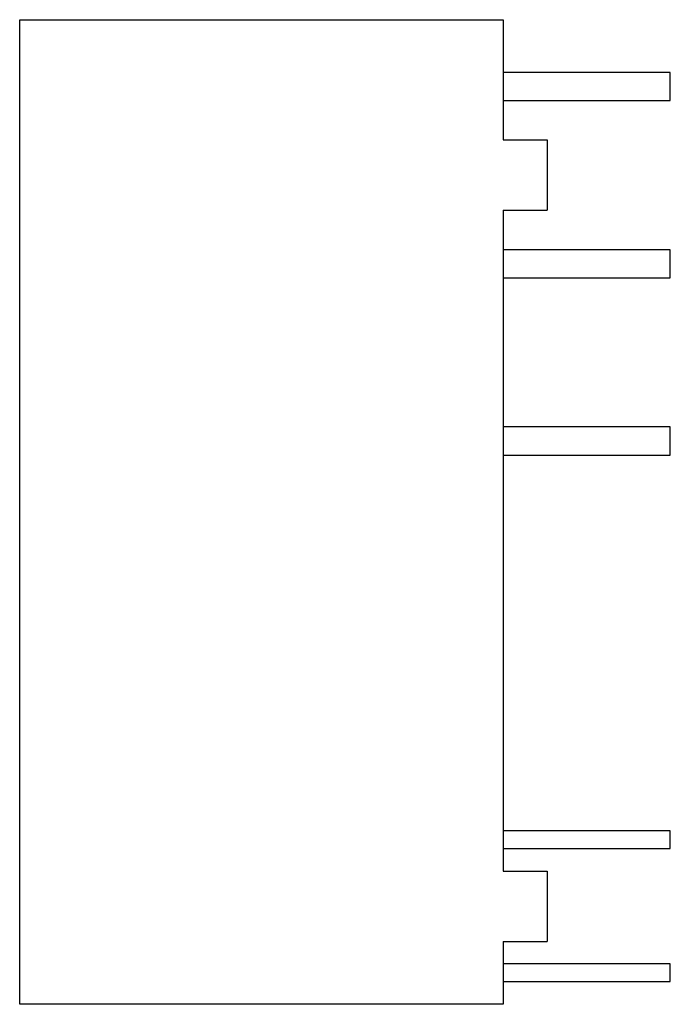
# Model space of a CAD drawing. Header units: millimetres. Extents: x -15 to 3.5, y 0 to 28.
import ezdxf

# ---------------------------------------------------------------- set-up
doc = ezdxf.new("R2010")
doc.units = ezdxf.units.MM

msp = doc.modelspace()

# ---------------------------------------------------------------- linework, layer by layer
at = {"color": 7, "linetype": 'Continuous', "lineweight": 25}
for p, q in [((-15, 0), (-15, 28)), ((-15, 28), (-1.25, 28)), ((-1.25, 28), (-1.25, 24.58)), ((3.5, 26.5), (-1.25, 26.5)), ((3.5, 25.7), (3.5, 26.5)), ((-1.25, 25.7), (3.5, 25.7)), ((-1.25, 24.58), (0, 24.58)), ((0, 24.58), (0, 22.58)), ((-1.25, 22.58), (0, 22.58)), ((-1.25, 22.58), (-1.25, 3.79)), ((3.5, 21.46), (-1.25, 21.46)), ((3.5, 20.66), (3.5, 21.46)), ((-1.25, 20.66), (3.5, 20.66)), ((3.5, 16.42), (-1.25, 16.42)), ((3.5, 15.62), (3.5, 16.42)), ((-1.25, 15.62), (3.5, 15.62)), ((3.5, 4.93), (-1.25, 4.93)), ((3.5, 4.43), (3.5, 4.93)), ((-1.25, 4.43), (3.5, 4.43)), ((-1.25, 3.79), (0, 3.79)), ((0, 3.79), (0, 1.79)), ((-1.25, 1.79), (-1.25, 0)), ((-1.25, 1.79), (0, 1.79)), ((3.5, 1.15), (-1.25, 1.15)), ((3.5, 0.65), (3.5, 1.15)), ((-1.25, 0.65), (3.5, 0.65)), ((-1.25, 0), (-15, 0))]:
    msp.add_line(p, q, dxfattribs=at)

doc.saveas('drawing.dxf')
